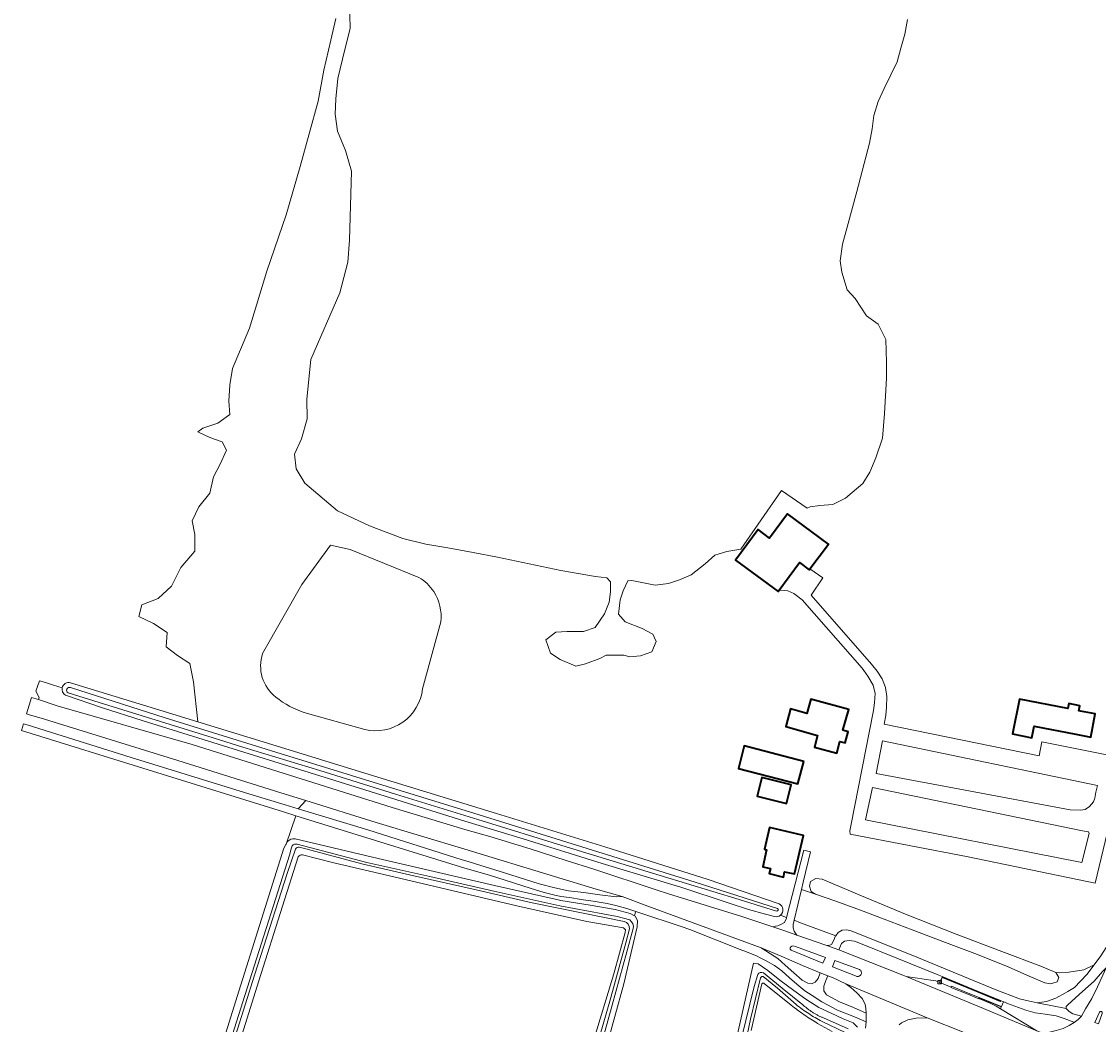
# Model space of a CAD drawing. Header units: metres. Extents: x 239845 to 242720, y 580286 to 584200.
# Tile 4 of 113: x 239852 to 240212, y 581261 to 581596. Entities that reach past the tile are written whole.
import ezdxf
from ezdxf.enums import TextEntityAlignment as Align

# ---------------------------------------------------------------- set-up
doc = ezdxf.new("R2010")
doc.units = ezdxf.units.M
for name, color, linetype, lineweight in [('B-WE-GR-GROENVOORZIENING-GV', 80, 'Continuous', 18), ('B-WE-OG-BEBOUWING-GV', 7, 'Continuous', 35), ('B-WE-OG-TERREIN_ERF-GV', 7, 'Continuous', 18), ('B-WE-OG-WATER_SLOOT-GV', 120, 'Continuous', 18), ('B-WE-RI-HWA_KOLK-S', 150, 'Continuous', 25), ('B-WE-VH-ONVERHARD-GV', 252, 'Continuous', 18), ('B-WE-VH-VERHARDING_GESLOTEN-GV', 7, 'Continuous', 18)]:
    doc.layers.add(name, color=color, linetype=linetype, lineweight=lineweight)
doc.styles.add('NLCS-ISO-M-T18', font='NLCS-ISO.ttf', dxfattribs={"height": 1.8})

# ---------------------------------------------------------------- blocks, each defined once
blk = doc.blocks.new('BGT-KOLK-SO')
at = {"color": 0, "linetype": 'ByBlock', "lineweight": 18}
blk.add_lwpolyline([(-1.125, -1.125), (1.125, -1.125), (1.125, 1.125), (-1.125, 1.125)], close=True, dxfattribs=at)
at = {"color": 0, "linetype": 'ByBlock', "lineweight": 18, "style": 'NLCS-ISO-M-T18'}
blk.add_text('k', height=1.5, dxfattribs=at).set_placement((0, 0), align=Align.MIDDLE_CENTER)

msp = doc.modelspace()

# ---------------------------------------------------------------- linework, layer by layer
at = {"layer": 'B-WE-GR-GROENVOORZIENING-GV', "flags": 128}
for points in [[(239989.61, 581405.67, 0.114481), (239984.66, 581410.41), (239961.72, 581419.71), (239955.12, 581421.17), (239945.51, 581408.05), (239932.45, 581384.98, 0.317163), (239936.88, 581370.45, 0.097879), (239946.7, 581365.2), (239966.63, 581359.58, 0.446288), (239985.91, 581373.19), (239991.96, 581395.58, 0.176413)], [(239866.6, 581371.12, -0.326978), (239865.52, 581373.52), (239862.68, 581374.4), (239859.91, 581375.26), (239857.9, 581375.89), (239856.69, 581372.46), (239857.83, 581370.36), (239857.67, 581369.63), (239863.84, 581367.55), (239908.92, 581354.56), (239975.77, 581333.59), (240000, 581326.19), (240008.3, 581323.93), (240021.82, 581319.82), (240033.8, 581315.84), (240043.1, 581313), (240063.85, 581306.06), (240067.98, 581304.77), (240080.25, 581300.93), (240092.56, 581297.23), (240102.84, 581293.75), (240103.71, 581293.91), (240104.57, 581294.05), (240105.81, 581294.59), (240106.75, 581295.18), (240107.42, 581296.63), (240107.47, 581296.83), (240105.38, 581297.6, -0.228842), (240103.45, 581297.17), (240100.46, 581297.96), (240094.74, 581299.57), (240088.59, 581301.51), (240071.83, 581307.08), (240071.38, 581307.23), (240045.82, 581314.92), (240019.46, 581323.11), (240000, 581329.06), (239975.15, 581336.78), (239892.25, 581362.64), (239879, 581366.9)], [(239866.6, 581371.12), (239879, 581366.9), (239892.25, 581362.64), (239975.15, 581336.78), (240000, 581329.06), (240019.46, 581323.11), (240045.82, 581314.92), (240071.38, 581307.23), (240071.83, 581307.08), (240088.59, 581301.51), (240094.74, 581299.57), (240100.46, 581297.96), (240103.45, 581297.17, 0.228842), (240105.38, 581297.6, 0.548339), (240104.99, 581301.42), (240081.32, 581309.48), (240046.78, 581320.44), (240010.6, 581331.53), (239970.91, 581343.75), (239932.6, 581355.51), (239910.83, 581362.15), (239898.17, 581366.02), (239868.32, 581375.2, 0.436972), (239865.52, 581373.52, 0.326978)], [(240104.1, 581298.97), (240091.58, 581302.89), (240065.26, 581310.92), (240033.89, 581320.49), (240004.4, 581329.57), (239976.81, 581338.02), (239951.55, 581345.92), (239925.82, 581353.71), (239914.2, 581357.35), (239877.9, 581368.65), (239867.49, 581371.84, -0.952139), (239868.31, 581373.59), (239899.97, 581363.55), (239936.9, 581352.08), (239974.02, 581340.56), (240004.79, 581331.12), (240076.91, 581308.67), (240104.46, 581299.9, -0.839372)], [(239940.7, 581322.09, -0.278831), (239943.35, 581323.07), (239971.04, 581316.58), (240009.95, 581307.52), (240031.13, 581302.69), (240032.1, 581302.48), (240041.82, 581300.95), (240050.17, 581299.49), (240055.18, 581298.13), (240056.66, 581297.38), (240056.91, 581298.28), (240057.08, 581298.89), (240054.14, 581299.9), (240050.48, 581300.82), (240047.53, 581301.54), (240042.89, 581302.32), (240038.84, 581302.89), (240034.93, 581303.47), (240032.1, 581303.84), (240029.65, 581304.4), (240026.55, 581305.22), (240021.77, 581306.68), (240008.27, 581310.93), (240000, 581313.36), (239943.57, 581330.84), (239940.29, 581321.32)]]:
    msp.add_lwpolyline(points, format="xyb", close=True, dxfattribs=at)
for points in [[(240052.57, 581303.81), (240043.87, 581306.27), (240029.98, 581310.48), (240000, 581319.65), (239970.44, 581328.58), (239946.91, 581335.91), (239944.39, 581333.15), (239967.62, 581326.12), (239999.12, 581316.1), (240000, 581315.83), (240013.27, 581311.79), (240024.82, 581308.14), (240030.08, 581306.71), (240034.68, 581305.8), (240039.8, 581305.18), (240045.1, 581304.46), (240050.56, 581303.75), (240052.57, 581303.81), (240052.57, 581303.81)], [(240191.2, 581268.4), (240194.23, 581268.76), (240197.36, 581269.91), (240200.65, 581271.73), (240201.39, 581272.13), (240203.57, 581273.42), (240207.72, 581277.8), (240210.17, 581281.08), (240206.75, 581279.36), (240201.73, 581278.55), (240198.55, 581278.4), (240197.38, 581278.46), (240198.43, 581276.82), (240197.82, 581275.39), (240195.64, 581274.68), (240193.68, 581274.98), (240188.43, 581277.25), (240180.72, 581280.71), (240170.31, 581284.77), (240160.51, 581288.44), (240149.36, 581292.73), (240140.07, 581296.28), (240132.15, 581299.34), (240123.9, 581302.31), (240117.08, 581304.66), (240112.46, 581306.2), (240109.96, 581295.9), (240112.13, 581295.09), (240123.87, 581290.73), (240124.71, 581291.84), (240126.05, 581292.66), (240127.43, 581292.74), (240129.08, 581292.38), (240150.99, 581283.61), (240177.13, 581272.84), (240185.23, 581269.67), (240188.2, 581268.99), (240191.2, 581268.4), (240191.2, 581268.4)], [(240120.95, 581287.44), (240121.59, 581287.51), (240122.41, 581287.85), (240123.26, 581289.29), (240123.84, 581290.69), (240123.87, 581290.73), (240112.13, 581295.09), (240109.96, 581295.9), (240109.63, 581294.56), (240109.63, 581293.43), (240109.98, 581292.27), (240110.93, 581290.96), (240120.95, 581287.44), (240120.95, 581287.44)], [(240178.88, 581268.9), (240178.95, 581269.08), (240171.19, 581272.25), (240159.37, 581277.11), (240157.81, 581277.76), (240144.83, 581283.06), (240131.58, 581288.36), (240130.14, 581288.95), (240128.36, 581289.11), (240126.81, 581288.98), (240125.77, 581288.15), (240124.94, 581286.03), (240146.3, 581277.6), (240147.44, 581277.13), (240156.37, 581275.85), (240157.36, 581275.66), (240158.68, 581275.12), (240158.69, 581275.12), (240159.02, 581275.89), (240158.99, 581275.9), (240159.41, 581276.88), (240171.33, 581271.99), (240178.88, 581268.9), (240178.88, 581268.9)], [(240214.21, 581280.04), (240212.98, 581278.83), (240210.17, 581275.61), (240206.26, 581272.09), (240201.55, 581267.82), (240200.86, 581267.14), (240200.88, 581266.44), (240201.88, 581265.43), (240203.1, 581264.73), (240205.97, 581263.89), (240207.33, 581266.4), (240209.43, 581269.85), (240211.27, 581273.72), (240214.21, 581280.04), (240214.21, 581280.04)], [(240191.04, 581259.04), (240192.68, 581258.35), (240193.49, 581258.26), (240195.27, 581258.51), (240197.54, 581259.08), (240199.87, 581259.78), (240201.86, 581260.76), (240203.49, 581261.73), (240203.43, 581261.85), (240200.2, 581263.14), (240197.55, 581263.99), (240193.78, 581264.54), (240190.47, 581264.97), (240187.33, 581265.86), (240181.21, 581268.18), (240179.98, 581268.64), (240179.93, 581268.66), (240179.27, 581267.09), (240179.15, 581267.1), (240179.12, 581267.02), (240179.13, 581266.96), (240178.87, 581266.34), (240191.04, 581259.04), (240191.04, 581259.04)]]:
    msp.add_lwpolyline(points, close=True, dxfattribs=at)
for points in [[(240044.09, 581241.96), (240053.13, 581274.65), (240057.52, 581293.78), (240057.72, 581295.81), (240056.93, 581297.24), (240056.66, 581297.38), (240055.18, 581298.13), (240050.17, 581299.49), (240041.82, 581300.95), (240032.1, 581302.48), (240031.13, 581302.69), (240009.95, 581307.52), (239971.04, 581316.58), (239943.35, 581323.07, 0.278831), (239940.7, 581322.09), (239940.29, 581321.32), (239940.23, 581321.21), (239939.59, 581320.02), (239924.01, 581270.48), (239897.67, 581186.22)], [(239908.72, 581214.44), (239926.58, 581270.77), (239941.51, 581318.01), (239941.88, 581319.47), (239942.37, 581320.82, -0.273784), (239943.95, 581321.32), (239967.32, 581315.25), (239988.33, 581310.49), (240009.68, 581305.64), (240031.75, 581300.69), (240050.87, 581297.13), (240055.09, 581296.01, -0.306585), (240056.25, 581293.14), (240054.16, 581285.33), (240049.24, 581267.53), (240041.95, 581241.36)], [(240041.76, 581245.86), (240048.38, 581268.95), (240053.83, 581288.33), (240054.99, 581293.05, 0.35917), (240053.24, 581295.56), (240038.96, 581298.36), (240022.46, 581301.72), (240003.8, 581306.11), (239982.98, 581310.81), (239965.6, 581314.75), (239946.85, 581319.77), (239944.71, 581320.33, 0.335212), (239943.49, 581319.69), (239940.69, 581311.49), (239935.81, 581296.31), (239929.92, 581277.92), (239923.36, 581257.39)], [(239923.86, 581252.22), (239931.17, 581275.73), (239939.14, 581300.6), (239944.36, 581317.08, -0.282303), (239945.74, 581317.75), (239956.26, 581315.11), (239980.11, 581309.52), (240017.37, 581300.77), (240040.79, 581295.55), (240052.96, 581293.34), (240053.65, 581292.78), (240053.51, 581291.89), (240049.79, 581278.05), (240043.32, 581256.77)], [(240131.14, 581260.18), (240129.75, 581261.64), (240126.41, 581263.04), (240122.35, 581264.87), (240118.28, 581266.84), (240113.87, 581269.62), (240109.89, 581272.47), (240105.17, 581275.89), (240101.19, 581279.1), (240097.94, 581281.34), (240097.93, 581281.34), (240096.45, 581281.65), (240080.08, 581208.97, 0.651743)], [(240092.46, 581256.6), (240096.66, 581273.85), (240097.84, 581277.83, -0.378629), (240099.74, 581278.33), (240106.01, 581273.29), (240112.89, 581267.68), (240113.08, 581267.51), (240113.27, 581267.34), (240113.47, 581267.17), (240113.66, 581267.01), (240113.86, 581266.85), (240114.06, 581266.69), (240114.26, 581266.53), (240114.46, 581266.37), (240114.67, 581266.22), (240114.88, 581266.06), (240115.08, 581265.92), (240115.3, 581265.77), (240115.51, 581265.62), (240115.72, 581265.48), (240115.93, 581265.34), (240116.15, 581265.2), (240116.37, 581265.06), (240116.59, 581264.93), (240116.81, 581264.8), (240117.03, 581264.67), (240117.25, 581264.54), (240117.48, 581264.41), (240117.7, 581264.29), (240117.93, 581264.17), (240118.16, 581264.05), (240118.39, 581263.94), (240118.62, 581263.83), (240118.85, 581263.72), (240119.08, 581263.61), (240119.31, 581263.51), (240119.55, 581263.4), (240119.78, 581263.3), (240128.01, 581259.69, -0.30305)], [(240127.04, 581258.46), (240119.3, 581262.14), (240118.73, 581262.45), (240118.17, 581262.76), (240117.6, 581263.07), (240117.05, 581263.4), (240116.49, 581263.72), (240115.94, 581264.06), (240115.39, 581264.4), (240114.85, 581264.75), (240114.31, 581265.1), (240113.77, 581265.46), (240113.24, 581265.83), (240112.71, 581266.2), (240112.19, 581266.58), (240111.67, 581266.96), (240111.16, 581267.35), (240110.65, 581267.75), (240104.38, 581273.25), (240099.69, 581277.11, 0.427256), (240098.77, 581276.73), (240095.39, 581262.92), (240090.76, 581240.48)], [(240095.62, 581259.12), (240099.25, 581274.71, -0.428414), (240100.03, 581274.86), (240109.03, 581267.53), (240109.56, 581267.12), (240110.08, 581266.71), (240110.61, 581266.31), (240111.15, 581265.91), (240111.68, 581265.52), (240112.22, 581265.12), (240112.77, 581264.74), (240113.32, 581264.36), (240113.87, 581263.98), (240114.42, 581263.61), (240114.98, 581263.25), (240115.54, 581262.89), (240116.1, 581262.54), (240116.67, 581262.19), (240117.24, 581261.84), (240117.81, 581261.5), (240122.64, 581258.8)]]:
    msp.add_lwpolyline(points, format="xyb", dxfattribs=at)
at = {"layer": 'B-WE-OG-BEBOUWING-GV', "flags": 128}
for points in [[(240104.87, 581406.01), (240111.79, 581415.33), (240115.03, 581412.92), (240115.27, 581413.24), (240121.42, 581421.51), (240107.79, 581431.64), (240101.77, 581423.55), (240098, 581426.36), (240090.44, 581416.2), (240104.61, 581405.67), (240104.87, 581406.01), (240104.87, 581406.01)], [(240107.17, 581360.57), (240117.84, 581357.67), (240116.78, 581353.76), (240124.22, 581351.73), (240125.28, 581355.63), (240127.05, 581355.15), (240128.06, 581358.88), (240126.29, 581359.35), (240128.2, 581366.35), (240115.58, 581369.78), (240114.28, 581365), (240108.78, 581366.49), (240107.17, 581360.57), (240107.17, 581360.57)], [(240189.42, 581356.87), (240190.18, 581360.78), (240204.12, 581358.07), (240209.12, 581357.1), (240210.56, 581364.81), (240205.62, 581365.77), (240205.12, 581365.87), (240205.44, 581367.56), (240201.71, 581368.26), (240201.4, 581366.6), (240185.23, 581369.74), (240182.97, 581358.12), (240189.42, 581356.87), (240189.42, 581356.87)], [(240113.22, 581348.97), (240093.32, 581354.11), (240091.38, 581346.57), (240111.27, 581341.44), (240113.22, 581348.97), (240113.22, 581348.97)], [(240107.44, 581334.86), (240109.03, 581341.15), (240099.24, 581343.63), (240097.65, 581337.34), (240107.44, 581334.86), (240107.44, 581334.86)], [(240100.08, 581319.64), (240100.79, 581319.49), (240099.5, 581313.77), (240102.05, 581313.19), (240101.67, 581311.48), (240106.48, 581310.36), (240106.82, 581312.1), (240110.14, 581311.37), (240113.13, 581324.24), (240101.73, 581326.92), (240100.08, 581319.64), (240100.08, 581319.64)]]:
    msp.add_lwpolyline(points, close=True, dxfattribs=at)
at = {"layer": 'B-WE-OG-TERREIN_ERF-GV', "flags": 128}
for points in [[(240147.81, 581596.68), (240146.94, 581591.85), (240145.6, 581587.18), (240144.45, 581582.58), (240142.32, 581578.27), (240140.08, 581573.71), (240138.05, 581569.27), (240136.6, 581564.63), (240136, 581560.22), (240135.16, 581555.36), (240130.87, 581539.22), (240127.75, 581527.41), (240126.1, 581521.67), (240125.36, 581516.16), (240125.88, 581512.35), (240127.75, 581506.44), (240130.42, 581503.49), (240134.11, 581497.75), (240138.02, 581495.02), (240140.58, 581489.85), (240140.86, 581482.3), (240140.86, 581476.96), (240140.11, 581465.18), (240139.45, 581456.9), (240137.23, 581450.37), (240135.3, 581445.6), (240132.92, 581441.79), (240129.34, 581438.78), (240127.12, 581436.9), (240122.88, 581434.76), (240118.54, 581434.39), (240115.3, 581433.99), (240114.3, 581433.54), (240105.72, 581439.44), (240092.21, 581419.83), (240087.5, 581419.09), (240083.48, 581417.82), (240080.24, 581414.9), (240075.57, 581411.22), (240071.7, 581409.54), (240068.02, 581408.34), (240063.55, 581407.84), (240055.8, 581409.34), (240054.41, 581409.24), (240052.92, 581405.96), (240051.92, 581402.97), (240051.33, 581398.1), (240053.51, 581395.62), (240059.18, 581393.33), (240062.75, 581391.44), (240063.95, 581389.05), (240062.46, 581385.57), (240058.68, 581384.18), (240055.1, 581383.88), (240053.12, 581384.48), (240047.25, 581384.48), (240045.07, 581383.29), (240040.3, 581381.5), (240037.12, 581380.8), (240031.85, 581382.99), (240028.57, 581385.08), (240027.08, 581389.55), (240030.36, 581392.14), (240034.14, 581392.33), (240039.6, 581392.33), (240043.58, 581393.63), (240046.66, 581398.2), (240048.25, 581402.18), (240048.64, 581405.56), (240048.64, 581408.94), (240047.45, 581410.23), (240043.68, 581410.73), (240032.05, 581412.72), (240010.89, 581417.19), (240002.74, 581418.68), (239994.3, 581420.27), (239986.94, 581421.46), (239979.29, 581423.35), (239968.16, 581427.63), (239957.53, 581432.6), (239946.6, 581441.85), (239943.62, 581446.62), (239943.13, 581451.59), (239945.41, 581456.66), (239947.4, 581463.32), (239947.2, 581469.88), (239948.59, 581483.2), (239958.23, 581505.38), (239960.91, 581515.72), (239961.51, 581523.07), (239962.2, 581546.04), (239960.12, 581553), (239957.53, 581559.36), (239956.74, 581565.13), (239956.94, 581570.2), (239957.63, 581576.96), (239959.12, 581583.42), (239961.71, 581593.76), (239961.42, 581606.57)], [(240217.75, 581338.44), (240210.56, 581308.27), (240168.15, 581317.1), (240128.68, 581324.7), (240128.59, 581325.78), (240128.9, 581327.48), (240136.45, 581365.93), (240136.85, 581368.55), (240137, 581371.68), (240136.38, 581374.46), (240134.61, 581377.48), (240132.73, 581380.13), (240112.7, 581402.97), (240109.88, 581405.07), (240107.87, 581405.92), (240105.66, 581406.17), (240104.87, 581406.01), (240104.61, 581405.67), (240090.44, 581416.2), (240098, 581426.36), (240101.77, 581423.55), (240107.79, 581431.64), (240121.42, 581421.51), (240115.27, 581413.24), (240119.53, 581410.26), (240115.72, 581404.52), (240135.77, 581381.38), (240137.68, 581379.12), (240139.44, 581376.54), (240140.53, 581373.59), (240140.91, 581370.63), (240140.82, 581367.07), (240140.64, 581364.25), (240140.05, 581361.43), (240191.82, 581350.85), (240192.76, 581355.46), (240225.01, 581349.08)]]:
    msp.add_lwpolyline(points, dxfattribs=at)
msp.add_lwpolyline([(239956.93, 581597.03), (239955.28, 581589.85), (239952.89, 581579.76), (239951.03, 581569.48), (239944.96, 581547.6), (239940.37, 581531.45), (239933.9, 581512.66), (239928.05, 581493.68), (239922.46, 581480.19), (239921.48, 581474.68), (239921.13, 581469.3), (239921.47, 581464.76), (239917.52, 581461.96), (239912.51, 581460.26), (239910.81, 581459.02), (239914.88, 581457.13), (239918.95, 581455.7), (239920.38, 581452.85), (239918.34, 581448.24), (239916.09, 581443.94), (239914.8, 581438.53), (239911.11, 581433.98), (239908.98, 581429.26), (239909.84, 581424.74), (239909.8, 581419.16), (239905.1, 581413.75), (239901.98, 581407.46), (239897.55, 581403.41), (239892.14, 581401.28), (239891.12, 581397.33), (239896.04, 581394.99), (239900.57, 581392.03), (239900.2, 581387.26), (239904, 581384.38), (239908.21, 581381.61), (239909.39, 581375.49), (239910.83, 581362.15), (239932.6, 581355.51), (239970.91, 581343.75), (240010.6, 581331.53), (240046.78, 581320.44), (240081.32, 581309.48), (240104.99, 581301.42, -0.548339), (240105.38, 581297.6), (240107.47, 581296.83), (240113.26, 581319.33), (240115.44, 581318.77), (240113.05, 581308.62), (240112.46, 581306.2), (240117.08, 581304.66), (240115.69, 581305.49), (240115.08, 581307.28), (240115.47, 581308.85), (240117.24, 581309.84), (240119.31, 581309.66), (240132.47, 581304.05), (240147.17, 581298.01), (240164.11, 581291.32), (240179.34, 581285.44), (240192.35, 581280.57), (240197.38, 581278.46), (240198.55, 581278.4), (240201.73, 581278.55), (240206.75, 581279.36), (240210.17, 581281.08), (240212.42, 581284)], format="xyb", dxfattribs=at)
msp.add_lwpolyline([(239991.96, 581395.58), (239985.91, 581373.19, -0.446288), (239966.63, 581359.58), (239946.7, 581365.2, -0.097879), (239936.88, 581370.45, -0.317163), (239932.45, 581384.98), (239945.51, 581408.05), (239955.12, 581421.17), (239961.72, 581419.71), (239984.66, 581410.41, -0.114481), (239989.61, 581405.67, -0.176413)], format="xyb", close=True, dxfattribs=at)
for points in [[(240107.17, 581360.57), (240108.78, 581366.49), (240114.28, 581365), (240115.58, 581369.78), (240128.2, 581366.35), (240126.29, 581359.35), (240128.06, 581358.88), (240127.05, 581355.15), (240125.28, 581355.63), (240124.22, 581351.73), (240116.78, 581353.76), (240117.84, 581357.67), (240107.17, 581360.57), (240107.17, 581360.57)], [(240189.42, 581356.87), (240182.97, 581358.12), (240185.23, 581369.74), (240201.4, 581366.6), (240201.71, 581368.26), (240205.44, 581367.56), (240205.12, 581365.87), (240205.62, 581365.77), (240210.56, 581364.81), (240209.12, 581357.1), (240204.12, 581358.07), (240190.18, 581360.78), (240189.42, 581356.87), (240189.42, 581356.87)], [(240113.22, 581348.97), (240111.27, 581341.44), (240091.38, 581346.57), (240093.32, 581354.11), (240113.22, 581348.97), (240113.22, 581348.97)], [(240107.44, 581334.86), (240097.65, 581337.34), (240099.24, 581343.63), (240109.03, 581341.15), (240107.44, 581334.86), (240107.44, 581334.86)], [(240100.08, 581319.64), (240101.73, 581326.92), (240113.13, 581324.24), (240110.14, 581311.37), (240106.82, 581312.1), (240106.48, 581310.36), (240101.67, 581311.48), (240102.05, 581313.19), (240099.5, 581313.77), (240100.79, 581319.49), (240100.08, 581319.64), (240100.08, 581319.64)]]:
    msp.add_lwpolyline(points, close=True, dxfattribs=at)
at = {"layer": 'B-WE-OG-WATER_SLOOT-GV', "flags": 128}
msp.add_lwpolyline([(239868.31, 581373.59, 0.952139), (239867.49, 581371.84), (239877.9, 581368.65), (239914.2, 581357.35), (239925.82, 581353.71), (239951.55, 581345.92), (239976.81, 581338.02), (240004.4, 581329.57), (240033.89, 581320.49), (240065.26, 581310.92), (240091.58, 581302.89), (240104.1, 581298.97, 0.839372), (240104.46, 581299.9), (240076.91, 581308.67), (240004.79, 581331.12), (239974.02, 581340.56), (239936.9, 581352.08), (239899.97, 581363.55)], format="xyb", close=True, dxfattribs=at)
for points in [[(240041.95, 581241.36), (240049.24, 581267.53), (240054.16, 581285.33), (240056.25, 581293.14, 0.306585), (240055.09, 581296.01), (240050.87, 581297.13), (240031.75, 581300.69), (240009.68, 581305.64), (239988.33, 581310.49), (239967.32, 581315.25), (239943.95, 581321.32, 0.273784), (239942.37, 581320.82), (239941.88, 581319.47), (239941.51, 581318.01), (239926.58, 581270.77), (239908.72, 581214.44)], [(239923.36, 581257.39), (239929.92, 581277.92), (239935.81, 581296.31), (239940.69, 581311.49), (239943.49, 581319.69, -0.335212), (239944.71, 581320.33), (239946.85, 581319.77), (239965.6, 581314.75), (239982.98, 581310.81), (240003.8, 581306.11), (240022.46, 581301.72), (240038.96, 581298.36), (240053.24, 581295.56, -0.35917), (240054.99, 581293.05), (240053.83, 581288.33), (240048.38, 581268.95), (240041.76, 581245.86)], [(240128.01, 581259.69), (240119.78, 581263.3), (240119.55, 581263.4), (240119.31, 581263.51), (240119.08, 581263.61), (240118.85, 581263.72), (240118.62, 581263.83), (240118.39, 581263.94), (240118.16, 581264.05), (240117.93, 581264.17), (240117.7, 581264.29), (240117.48, 581264.41), (240117.25, 581264.54), (240117.03, 581264.67), (240116.81, 581264.8), (240116.59, 581264.93), (240116.37, 581265.06), (240116.15, 581265.2), (240115.93, 581265.34), (240115.72, 581265.48), (240115.51, 581265.62), (240115.3, 581265.77), (240115.08, 581265.92), (240114.88, 581266.06), (240114.67, 581266.22), (240114.46, 581266.37), (240114.26, 581266.53), (240114.06, 581266.69), (240113.86, 581266.85), (240113.66, 581267.01), (240113.47, 581267.17), (240113.27, 581267.34), (240113.08, 581267.51), (240112.89, 581267.68), (240106.01, 581273.29), (240099.74, 581278.33, 0.378629), (240097.84, 581277.83), (240096.66, 581273.85), (240092.46, 581256.6)], [(240090.76, 581240.48), (240095.39, 581262.92), (240098.77, 581276.73, -0.427256), (240099.69, 581277.11), (240104.38, 581273.25), (240110.65, 581267.75), (240111.16, 581267.35), (240111.67, 581266.96), (240112.19, 581266.58), (240112.71, 581266.2), (240113.24, 581265.83), (240113.77, 581265.46), (240114.31, 581265.1), (240114.85, 581264.75), (240115.39, 581264.4), (240115.94, 581264.06), (240116.49, 581263.72), (240117.05, 581263.4), (240117.6, 581263.07), (240118.17, 581262.76), (240118.73, 581262.45), (240119.3, 581262.14), (240127.04, 581258.46, -0.280724)]]:
    msp.add_lwpolyline(points, format="xyb", dxfattribs=at)
msp.add_lwpolyline([(240197.38, 581278.46), (240192.35, 581280.57), (240179.34, 581285.44), (240164.11, 581291.32), (240147.17, 581298.01), (240132.47, 581304.05), (240119.31, 581309.66), (240117.24, 581309.84), (240115.47, 581308.85), (240115.08, 581307.28), (240115.69, 581305.49), (240117.08, 581304.66), (240123.9, 581302.31), (240132.15, 581299.34), (240140.07, 581296.28), (240149.36, 581292.73), (240160.51, 581288.44), (240170.31, 581284.77), (240180.72, 581280.71), (240188.43, 581277.25), (240193.68, 581274.98), (240195.64, 581274.68), (240197.82, 581275.39), (240198.43, 581276.82), (240197.38, 581278.46), (240197.38, 581278.46)], close=True, dxfattribs=at)
at = {"layer": 'B-WE-VH-ONVERHARD-GV', "flags": 128}
for points in [[(240209.92, 581335.44), (240210.44, 581336.65), (240210.78, 581338.72), (240211.33, 581340.87), (240139.51, 581355.79), (240137.37, 581344.9), (240202.18, 581332.84), (240205.59, 581332.66), (240207.17, 581332.92), (240208.61, 581333.96), (240209.92, 581335.44), (240209.92, 581335.44)], [(240208.54, 581324.9), (240208.33, 581325.41), (240206.3, 581325.75), (240136.12, 581340.26), (240133.83, 581329.48), (240206.11, 581315.26), (240208.54, 581324.9), (240208.54, 581324.9)]]:
    msp.add_lwpolyline(points, close=True, dxfattribs=at)
at = {"layer": 'B-WE-VH-VERHARDING_GESLOTEN-GV', "flags": 128}
for points in [[(240225.01, 581349.08), (240192.76, 581355.46), (240191.82, 581350.85), (240140.05, 581361.43), (240140.64, 581364.25), (240140.82, 581367.07), (240140.91, 581370.63), (240140.53, 581373.59), (240139.44, 581376.54), (240137.68, 581379.12), (240135.77, 581381.38), (240115.72, 581404.52), (240119.53, 581410.26), (240115.27, 581413.24), (240115.03, 581412.92), (240111.79, 581415.33), (240104.87, 581406.01), (240105.66, 581406.17), (240107.87, 581405.92), (240109.88, 581405.07), (240112.7, 581402.97), (240132.73, 581380.13), (240134.61, 581377.48), (240136.38, 581374.46), (240137, 581371.68), (240136.85, 581368.55), (240136.45, 581365.93), (240128.9, 581327.48), (240128.59, 581325.78), (240128.68, 581324.7), (240168.15, 581317.1), (240210.56, 581308.27), (240217.75, 581338.44)], [(240189.73, 581259.58), (240171.87, 581267.05), (240147.44, 581277.13), (240146.3, 581277.6), (240124.94, 581286.03), (240120.95, 581287.44), (240110.93, 581290.96), (240106.93, 581292.37), (240102.84, 581293.75), (240092.56, 581297.23), (240080.25, 581300.93), (240067.98, 581304.77), (240063.85, 581306.06), (240043.1, 581313), (240033.8, 581315.84), (240021.82, 581319.82), (240008.3, 581323.93), (240000, 581326.19), (239975.77, 581333.59), (239908.92, 581354.56), (239863.84, 581367.55), (239857.67, 581369.63), (239855.27, 581370.31), (239854.5, 581367.76), (239853.63, 581364.86), (239854.65, 581364.54), (239859.67, 581363.03), (239904.11, 581349.25), (239938.57, 581338.51), (239946.91, 581335.91), (239970.44, 581328.58), (240000, 581319.65), (240029.98, 581310.48), (240043.87, 581306.27), (240052.57, 581303.81), (240061.1, 581300.65), (240098.93, 581286.66), (240105.6, 581283.88), (240112.83, 581280.81), (240118.66, 581278.36), (240121.26, 581277.35), (240122.8, 581276.76), (240127.21, 581274.67), (240154.43, 581263.37), (240166.72, 581258.46)], [(240214.21, 581280.04), (240211.27, 581273.72), (240209.43, 581269.85), (240207.33, 581266.4), (240205.97, 581263.89), (240204.89, 581262.77), (240203.49, 581261.73), (240201.86, 581260.76)], [(240145.07, 581260.97), (240145.89, 581261.62), (240147.98, 581262.64), (240150.76, 581263.22), (240154.43, 581263.37), (240127.21, 581274.67), (240128.91, 581273.43), (240130.96, 581271.68), (240132.81, 581269.69), (240133.74, 581267.84), (240133.98, 581266.52), (240134.08, 581264.86), (240134.03, 581262.03), (240133.82, 581259.91)]]:
    msp.add_lwpolyline(points, dxfattribs=at)
for points in [[(239939.46, 581332.12), (239943.57, 581330.84), (240000, 581313.36), (240008.27, 581310.93), (240021.77, 581306.68), (240026.55, 581305.22), (240029.65, 581304.4), (240032.1, 581303.84), (240034.93, 581303.47), (240038.84, 581302.89), (240042.89, 581302.32), (240047.53, 581301.54), (240050.48, 581300.82), (240054.14, 581299.9), (240057.08, 581298.89), (240057.77, 581298.65), (240058.14, 581298.53), (240072.27, 581293.82), (240075.19, 581292.81), (240091.94, 581286.11), (240094.02, 581285.37), (240097.62, 581283.92), (240098.44, 581283.51), (240100.63, 581282.42), (240103.41, 581280.82), (240105.9, 581279.02), (240108.44, 581276.71), (240110.91, 581274.54), (240113.56, 581272.33), (240115.98, 581270.81), (240119.19, 581268.7), (240124.42, 581265.94), (240130.18, 581263.65), (240134.03, 581262.03), (240134.08, 581264.86), (240129.83, 581266.75), (240125.19, 581268.64), (240120.83, 581271.02), (240119.94, 581272.36), (240119.93, 581273.92), (240120.57, 581275.83), (240121.26, 581277.35), (240118.66, 581278.36), (240117.96, 581276.51), (240117.04, 581275.22), (240115.84, 581274.71), (240114.56, 581274.88), (240112.71, 581275.94), (240109.91, 581278.32), (240106.95, 581280.93), (240104.49, 581283.11), (240102.08, 581284.7), (240098.93, 581286.66), (240061.1, 581300.65), (240052.57, 581303.81), (240050.56, 581303.75), (240045.1, 581304.46), (240039.8, 581305.18), (240034.68, 581305.8), (240030.08, 581306.71), (240024.82, 581308.14), (240013.27, 581311.79), (240000, 581315.83), (239999.12, 581316.1), (239967.62, 581326.12), (239944.39, 581333.15), (239939.99, 581334.48), (239929.36, 581337.7), (239888.58, 581350.24), (239857.75, 581359.93), (239853.85, 581361.18), (239852.64, 581361.55), (239851.95, 581359.26), (239939.46, 581332.12), (239939.46, 581332.12)], [(240209.92, 581335.44), (240208.61, 581333.96), (240207.17, 581332.92), (240205.59, 581332.66), (240202.18, 581332.84), (240137.37, 581344.9), (240139.51, 581355.79), (240211.33, 581340.87), (240210.78, 581338.72), (240210.44, 581336.65), (240209.92, 581335.44), (240209.92, 581335.44)], [(240208.54, 581324.9), (240206.11, 581315.26), (240133.83, 581329.48), (240136.12, 581340.26), (240206.3, 581325.75), (240208.33, 581325.41), (240208.54, 581324.9), (240208.54, 581324.9)], [(240112.46, 581306.2), (240113.05, 581308.62), (240115.44, 581318.77), (240113.26, 581319.33), (240107.47, 581296.83), (240107.42, 581296.63), (240106.75, 581295.18), (240105.81, 581294.59), (240104.57, 581294.05), (240103.71, 581293.91), (240102.84, 581293.75), (240106.93, 581292.37), (240110.93, 581290.96), (240109.98, 581292.27), (240109.63, 581293.43), (240109.63, 581294.56), (240109.96, 581295.9), (240112.46, 581306.2), (240112.46, 581306.2)], [(240123.87, 581290.73), (240123.84, 581290.69), (240123.26, 581289.29), (240122.41, 581287.85), (240121.59, 581287.51), (240120.95, 581287.44), (240124.94, 581286.03), (240125.77, 581288.15), (240126.81, 581288.98), (240128.36, 581289.11), (240130.14, 581288.95), (240131.58, 581288.36), (240144.83, 581283.06), (240157.81, 581277.76), (240159.37, 581277.11), (240171.19, 581272.25), (240178.95, 581269.08), (240179.93, 581268.66), (240179.98, 581268.64), (240181.21, 581268.18), (240187.33, 581265.86), (240190.47, 581264.97), (240193.78, 581264.54), (240197.55, 581263.99), (240200.2, 581263.14), (240203.43, 581261.85), (240203.49, 581261.73), (240204.89, 581262.77), (240205.97, 581263.89), (240203.1, 581264.73), (240201.88, 581265.43), (240200.88, 581266.44), (240191.2, 581268.4), (240188.2, 581268.99), (240185.23, 581269.67), (240177.13, 581272.84), (240150.99, 581283.61), (240129.08, 581292.38), (240127.43, 581292.74), (240126.05, 581292.66), (240124.71, 581291.84), (240123.87, 581290.73), (240123.87, 581290.73)], [(240210.17, 581281.08), (240207.72, 581277.8), (240203.57, 581273.42), (240201.39, 581272.13), (240200.65, 581271.73), (240197.36, 581269.91), (240194.23, 581268.76), (240191.2, 581268.4), (240200.88, 581266.44), (240200.86, 581267.14), (240201.55, 581267.82), (240206.26, 581272.09), (240210.17, 581275.61), (240212.98, 581278.83), (240214.21, 581280.04), (240215.99, 581286.09), (240217.77, 581294.49), (240216.41, 581290.83), (240214.15, 581286.8), (240212.42, 581284), (240210.17, 581281.08), (240210.17, 581281.08)], [(240109.67, 581287.37), (240110.47, 581287.21), (240120.41, 581283.5), (240119.6, 581281.61), (240109, 581285.96), (240108.71, 581286.28), (240108.68, 581286.67), (240108.84, 581287.06), (240109.2, 581287.28), (240109.67, 581287.37), (240109.67, 581287.37)], [(240109.67, 581287.37), (240109.2, 581287.28), (240108.84, 581287.06), (240108.68, 581286.67), (240108.71, 581286.28), (240109, 581285.96), (240119.6, 581281.61), (240120.41, 581283.5), (240110.47, 581287.21), (240109.67, 581287.37), (240109.67, 581287.37)], [(240109.67, 581287.37), (240110.47, 581287.21), (240120.41, 581283.5), (240119.6, 581281.61), (240109, 581285.96), (240108.71, 581286.28), (240108.68, 581286.67), (240108.84, 581287.06), (240109.2, 581287.28), (240109.67, 581287.37), (240109.67, 581287.37)], [(240130.88, 581277.18), (240130.51, 581277.35), (240122.84, 581280.4), (240123.62, 581282.53), (240131.81, 581279.5), (240131.98, 581279.39), (240132.13, 581279.25), (240132.25, 581279.09), (240132.35, 581278.91), (240132.42, 581278.72), (240132.46, 581278.52), (240132.46, 581278.32), (240132.43, 581278.12), (240132.37, 581277.93), (240132.28, 581277.74), (240132.16, 581277.58), (240132.02, 581277.44), (240131.85, 581277.32), (240131.67, 581277.23), (240131.48, 581277.17), (240131.28, 581277.14), (240131.07, 581277.15), (240130.88, 581277.18), (240130.88, 581277.18)], [(240130.88, 581277.18), (240131.07, 581277.15), (240131.28, 581277.14), (240131.48, 581277.17), (240131.67, 581277.23), (240131.85, 581277.32), (240132.02, 581277.44), (240132.16, 581277.58), (240132.28, 581277.74), (240132.37, 581277.93), (240132.43, 581278.12), (240132.46, 581278.32), (240132.46, 581278.52), (240132.42, 581278.72), (240132.35, 581278.91), (240132.25, 581279.09), (240132.13, 581279.25), (240131.98, 581279.39), (240131.81, 581279.5), (240123.62, 581282.53), (240122.84, 581280.4), (240130.51, 581277.35), (240130.88, 581277.18), (240130.88, 581277.18)], [(240130.88, 581277.18), (240130.51, 581277.35), (240122.84, 581280.4), (240123.62, 581282.53), (240131.81, 581279.5), (240131.98, 581279.39), (240132.13, 581279.25), (240132.25, 581279.09), (240132.35, 581278.91), (240132.42, 581278.72), (240132.46, 581278.52), (240132.46, 581278.32), (240132.43, 581278.12), (240132.37, 581277.93), (240132.28, 581277.74), (240132.16, 581277.58), (240132.02, 581277.44), (240131.85, 581277.32), (240131.67, 581277.23), (240131.48, 581277.17), (240131.28, 581277.14), (240131.07, 581277.15), (240130.88, 581277.18), (240130.88, 581277.18)], [(240178.87, 581266.34), (240177.44, 581267.2), (240176.56, 581267.71), (240175.67, 581268.12), (240171.66, 581269.77), (240171.63, 581269.69), (240167.97, 581271.19), (240162.37, 581273.5), (240162.4, 581273.58), (240158.69, 581275.12), (240158.68, 581275.12), (240157.36, 581275.66), (240156.37, 581275.85), (240147.44, 581277.13), (240171.87, 581267.05), (240189.73, 581259.58), (240191.04, 581259.04), (240178.87, 581266.34), (240178.87, 581266.34)], [(240171.8, 581270.09), (240179.15, 581267.1), (240179.27, 581267.09), (240179.93, 581268.66), (240178.95, 581269.08), (240178.88, 581268.9), (240178.85, 581268.83), (240171.3, 581271.91), (240159.45, 581276.78), (240159.07, 581275.87), (240159.02, 581275.89), (240158.69, 581275.12), (240162.4, 581273.58), (240162.53, 581273.9), (240168.07, 581271.62), (240171.8, 581270.09), (240171.8, 581270.09)], [(240159.02, 581275.89), (240159.07, 581275.87), (240159.45, 581276.78), (240171.3, 581271.91), (240178.85, 581268.83), (240178.88, 581268.9), (240171.33, 581271.99), (240159.41, 581276.88), (240158.99, 581275.9), (240159.02, 581275.89), (240159.02, 581275.89)], [(240171.66, 581269.77), (240171.77, 581270.02), (240171.8, 581270.09), (240168.07, 581271.62), (240162.53, 581273.9), (240162.4, 581273.58), (240162.37, 581273.5), (240167.97, 581271.19), (240171.63, 581269.69), (240171.66, 581269.77), (240171.66, 581269.77)], [(240171.66, 581269.77), (240175.67, 581268.12), (240176.56, 581267.71), (240177.44, 581267.2), (240178.87, 581266.34), (240179.13, 581266.96), (240179.12, 581267.02), (240171.77, 581270.02), (240171.66, 581269.77), (240171.66, 581269.77)], [(240179.15, 581267.1), (240171.8, 581270.09), (240171.77, 581270.02), (240179.12, 581267.02), (240179.15, 581267.1), (240179.15, 581267.1)]]:
    msp.add_lwpolyline(points, close=True, dxfattribs=at)
for points in [[(240212.9, 581264.81, 0.977085), (240211.95, 581265.18), (240210.43, 581261.78), (240211.59, 581261.29)], [(240211.95, 581265.18, -0.977085), (240212.9, 581264.81), (240211.59, 581261.29), (240210.43, 581261.78)]]:
    msp.add_lwpolyline(points, format="xyb", close=True, dxfattribs=at)

# ---------------------------------------------------------------- block references
at = {"layer": 'B-WE-RI-HWA_KOLK-S', "xscale": 0.5, "yscale": 0.5, "zscale": 0.5}
msp.add_blockref('BGT-KOLK-SO', (240158.59, 581275.27), dxfattribs=at)

doc.saveas('drawing.dxf')
